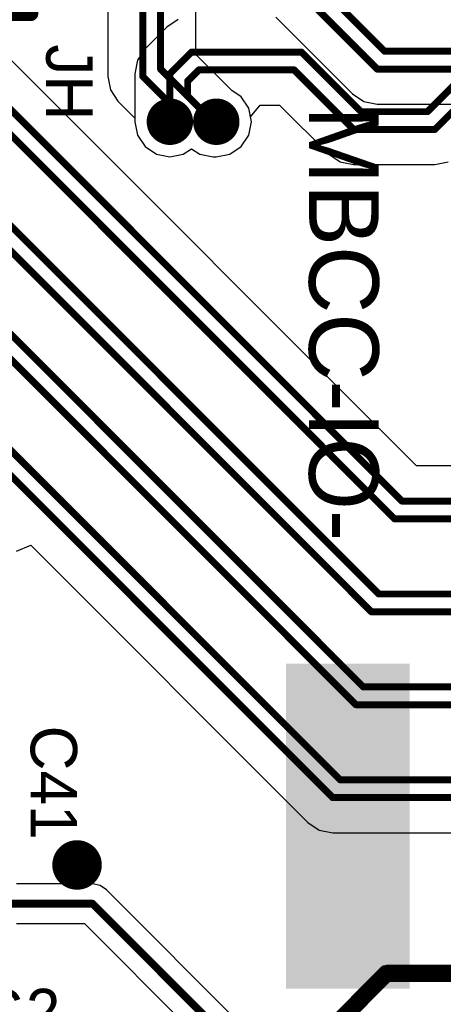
# Model space of a CAD drawing. Header units: millimetres. Extents: x 1.4 to 10.4, y 0 to 10.9.
# Tile 70 of 177: x 3.963 to 4.237, y 4.985 to 5.621. Entities that reach past the tile are written whole.
import ezdxf

# ---------------------------------------------------------------- set-up
doc = ezdxf.new("R2010")
doc.units = ezdxf.units.MM
doc.header["$MEASUREMENT"] = 0
for name, color, linetype in [('BottomLayer', 5, 'Continuous'), ('DrillDrawing', 1, 'Continuous'), ('DrillGuide', 244, 'Continuous'), ('InternalPlane1', 76, 'Continuous'), ('InternalPlane2', 16, 'Continuous'), ('MultiLayer', 9, 'Continuous'), ('TopLayer', 1, 'Continuous'), ('TopOverlay', 2, 'Continuous')]:
    doc.layers.add(name, color=color, linetype=linetype)

msp = doc.modelspace()

# ---------------------------------------------------------------- linework, layer by layer
at = {"layer": 'BottomLayer'}
for p, q in [((4.05796, 5.61604), (4.04396, 5.60204)), ((4.06532, 5.62096), (4.05796, 5.61604)), ((4.05796, 5.61604), (4.05796, 5.61604)), ((4.04396, 5.60204), (4.03904, 5.59468)), ((4.03904, 5.59468), (4.03731, 5.586)), ((4.03731, 5.586), (4.03731, 5.586)), ((4.03731, 5.586), (4.03731, 5.555)), ((4.11207, 5.55808), (4.11842, 5.56581)), ((4.11842, 5.56581), (4.13084, 5.56581)), ((4.13084, 5.56581), (4.1627, 5.53396)), ((4.11269, 5.555), (4.11207, 5.55808)), ((4.03731, 5.555), (4.03904, 5.54632)), ((4.11096, 5.54632), (4.11269, 5.555)), ((4.03904, 5.54632), (4.04396, 5.53896)), ((4.10604, 5.53896), (4.11096, 5.54632)), ((4.04396, 5.53896), (4.05132, 5.53404)), ((4.09868, 5.53404), (4.10604, 5.53896)), ((4.05132, 5.53404), (4.06, 5.53231)), ((4.06, 5.53231), (4.06868, 5.53404)), ((4.06868, 5.53404), (4.074, 5.53759)), ((4.074, 5.53759), (4.07932, 5.53404)), ((4.07932, 5.53404), (4.088, 5.53231)), ((4.09, 5.53231), (4.09868, 5.53404)), ((4.1627, 5.53396), (4.1627, 5.53396)), ((4.1627, 5.53396), (4.17006, 5.52904)), ((4.088, 5.53231), (4.09, 5.53231)), ((4.17006, 5.52904), (4.17874, 5.52731)), ((4.17874, 5.52731), (4.23126, 5.52731)), ((4.23126, 5.52731), (4.23994, 5.52904)), ((4.23126, 5.52731), (4.23126, 5.52731)), ((4.01, 5.06274), (3.96082, 5.06274)), ((4.01488, 5.06177), (4.01, 5.06274)), ((4.01901, 5.05901), (4.01488, 5.06177)), ((4.1696, 4.90842), (4.01901, 5.05901)), ((3.96082, 5.03726), (4.00472, 5.03726)), ((4.00472, 5.03726), (4.2333, 4.80868))]:
    msp.add_line(p, q, dxfattribs=at)
for points, const_width in [([(4.2265, 5.5615), (4.266, 5.601)], 0.0045), ([(4.06, 5.586), (4.074, 5.6)], 0.0045), ([(4.074, 5.6), (4.145, 5.6)], 0.0045), ([(4.145, 5.6), (4.1835, 5.5615)], 0.0045), ([(4.0715, 5.58124), (4.07876, 5.5885)], 0.0045), ([(4.07876, 5.5885), (4.14024, 5.5885)], 0.0045), ([(4.14024, 5.5885), (4.17874, 5.55)], 0.0045), ([(4.23126, 5.55), (4.27076, 5.5895)], 0.0045), ([(4.06, 5.555), (4.06, 5.586)], 0.0045), ([(4.0715, 5.5715), (4.0715, 5.58124)], 0.0045), ([(4.0715, 5.5715), (4.088, 5.555)], 0.0045), ([(4.1835, 5.5615), (4.2265, 5.5615)], 0.0045), ([(4.088, 5.555), (4.09, 5.555)], 0.0045), ([(4.17874, 5.55), (4.23126, 5.55)], 0.0045), ([(3.885, 5.05), (4.01, 5.05)], 0.005), ([(4.01, 5.05), (4.255, 4.805)], 0.005)]:
    msp.add_lwpolyline(points, dxfattribs=dict(at, const_width=const_width))
for points, const_width in [([(4.07287, 5.6, 1), (4.07512, 5.6, 1)], 0.00225), ([(4.07287, 5.6, 1), (4.07512, 5.6, 1)], 0.00225), ([(4.14388, 5.6, 1), (4.14612, 5.6, 1)], 0.00225), ([(4.14388, 5.6, 1), (4.14612, 5.6, 1)], 0.00225), ([(4.07764, 5.5885, 1), (4.07989, 5.5885, 1)], 0.00225), ([(4.07764, 5.5885, 1), (4.07989, 5.5885, 1)], 0.00225), ([(4.13911, 5.5885, 1), (4.14136, 5.5885, 1)], 0.00225), ([(4.13911, 5.5885, 1), (4.14136, 5.5885, 1)], 0.00225), ([(4.05887, 5.586, 1), (4.06112, 5.586, 1)], 0.00225), ([(4.05887, 5.586, 1), (4.06112, 5.586, 1)], 0.00225), ([(4.07038, 5.58124, 1), (4.07263, 5.58124, 1)], 0.00225), ([(4.07038, 5.58124, 1), (4.07263, 5.58124, 1)], 0.00225), ([(4.07038, 5.5715, 1), (4.07263, 5.5715, 1)], 0.00225), ([(4.07038, 5.5715, 1), (4.07263, 5.5715, 1)], 0.00225), ([(4.055, 5.555, 1), (4.065, 5.555, 1)], 0.01), ([(4.085, 5.555, 1), (4.095, 5.555, 1)], 0.01), ([(4.18238, 5.5615, 1), (4.18462, 5.5615, 1)], 0.00225), ([(4.18238, 5.5615, 1), (4.18462, 5.5615, 1)], 0.00225), ([(4.22537, 5.5615, 1), (4.22762, 5.5615, 1)], 0.00225), ([(4.22537, 5.5615, 1), (4.22762, 5.5615, 1)], 0.00225), ([(4.05887, 5.555, 1), (4.06112, 5.555, 1)], 0.00225), ([(4.08688, 5.555, 1), (4.08913, 5.555, 1)], 0.00225), ([(4.08688, 5.555, 1), (4.08913, 5.555, 1)], 0.00225), ([(4.08887, 5.555, 1), (4.09112, 5.555, 1)], 0.00225), ([(4.17761, 5.55, 1), (4.17986, 5.55, 1)], 0.00225), ([(4.17761, 5.55, 1), (4.17986, 5.55, 1)], 0.00225), ([(4.23014, 5.55, 1), (4.23239, 5.55, 1)], 0.00225), ([(4.23014, 5.55, 1), (4.23239, 5.55, 1)], 0.00225), ([(3.994, 5.075, 1), (4.006, 5.075, 1)], 0.012), ([(4.00875, 5.05, 1), (4.01125, 5.05, 1)], 0.0025), ([(4.00875, 5.05, 1), (4.01125, 5.05, 1)], 0.0025)]:
    msp.add_lwpolyline(points, format="xyb", close=True, dxfattribs=dict(at, const_width=const_width))
at = {"layer": 'DrillDrawing'}
for points, const_width in [([(4.0575, 5.555, 1), (4.0625, 5.555, 1)], 0.005), ([(4.0875, 5.555, 1), (4.0925, 5.555, 1)], 0.005), ([(3.997, 5.075, 1), (4.003, 5.075, 1)], 0.006)]:
    msp.add_lwpolyline(points, format="xyb", close=True, dxfattribs=dict(at, const_width=const_width))
at = {"layer": 'DrillGuide'}
for points, const_width in [([(4.0575, 5.555, 1), (4.0625, 5.555, 1)], 0.005), ([(4.0875, 5.555, 1), (4.0925, 5.555, 1)], 0.005), ([(3.997, 5.075, 1), (4.003, 5.075, 1)], 0.006)]:
    msp.add_lwpolyline(points, format="xyb", close=True, dxfattribs=dict(at, const_width=const_width))
at = {"layer": 'InternalPlane1', "const_width": 0.015}
for points in [[(4.0525, 5.555, 1), (4.0675, 5.555, 1)], [(4.0825, 5.555, 1), (4.0975, 5.555, 1)]]:
    msp.add_lwpolyline(points, format="xyb", close=True, dxfattribs=at)
at = {"layer": 'InternalPlane2'}
for p, q in [((4.1964, 5.0086), (4.1364, 4.9486)), ((4.19805, 5.00971), (4.1964, 5.0086)), ((4.2, 5.0101), (4.19805, 5.00971)), ((5.15, 5.0101), (4.2, 5.0101)), ((4.1451, 4.94289), (4.20211, 4.9999)), ((4.20211, 4.9999), (5.14789, 4.9999))]:
    msp.add_line(p, q, dxfattribs=at)
for points, const_width in [([(4.0525, 5.555, 1), (4.0675, 5.555, 1)], 0.015), ([(4.0825, 5.555, 1), (4.0975, 5.555, 1)], 0.015), ([(3.992, 5.075, 1), (4.008, 5.075, 1)], 0.016), ([(4.1975, 5.005, 1), (4.2025, 5.005, 1)], 0.005), ([(4.1975, 5.005, 1), (4.2025, 5.005, 1)], 0.005)]:
    msp.add_lwpolyline(points, format="xyb", close=True, dxfattribs=dict(at, const_width=const_width))
at = {"layer": 'InternalPlane2', "const_width": 0.01}
for points in [[(4.14, 4.945), (4.2, 5.005)], [(4.2, 5.005), (5.15, 5.005)]]:
    msp.add_lwpolyline(points, dxfattribs=at)
at = {"layer": 'MultiLayer'}
for points, const_width in [([(4.055, 5.555, 1), (4.065, 5.555, 1)], 0.01), ([(4.085, 5.555, 1), (4.095, 5.555, 1)], 0.01), ([(3.994, 5.075, 1), (4.006, 5.075, 1)], 0.012)]:
    msp.add_lwpolyline(points, format="xyb", close=True, dxfattribs=dict(at, const_width=const_width))
at = {"layer": 'TopLayer'}
for p, q in [((4.01981, 5.62762), (4.01981, 5.58424)), ((4.07669, 5.5984), (4.07669, 5.62741)), ((4.12846, 5.62246), (4.17796, 5.57296)), ((4.2194, 5.33269), (3.95604, 5.59604)), ((4.10001, 5.57507), (4.07669, 5.5984)), ((4.01981, 5.58424), (4.01981, 5.58424)), ((4.01981, 5.58424), (4.02154, 5.57556)), ((4.02154, 5.57556), (4.02646, 5.5682)), ((4.10604, 5.57104), (4.10001, 5.57507)), ((4.11096, 5.56368), (4.10604, 5.57104)), ((4.17796, 5.57296), (4.17796, 5.57296)), ((4.17796, 5.57296), (4.18532, 5.56804)), ((4.02646, 5.5682), (4.03731, 5.55734)), ((4.18532, 5.56804), (4.194, 5.56631)), ((4.194, 5.56631), (4.194, 5.56631)), ((4.194, 5.56631), (4.7466, 5.56631)), ((4.11269, 5.555), (4.11096, 5.56368)), ((4.03731, 5.55734), (4.03731, 5.555)), ((4.03731, 5.555), (4.03904, 5.54632)), ((4.11096, 5.54632), (4.11269, 5.555)), ((4.03904, 5.54632), (4.04396, 5.53896)), ((4.10604, 5.53896), (4.11096, 5.54632)), ((4.04396, 5.53896), (4.05132, 5.53404)), ((4.09868, 5.53404), (4.10604, 5.53896)), ((4.05132, 5.53404), (4.06, 5.53231)), ((4.06, 5.53231), (4.06868, 5.53404)), ((4.06868, 5.53404), (4.074, 5.53759)), ((4.074, 5.53759), (4.07932, 5.53404)), ((4.07932, 5.53404), (4.088, 5.53231)), ((4.09, 5.53231), (4.09868, 5.53404)), ((4.088, 5.53231), (4.088, 5.53231)), ((4.088, 5.53231), (4.09, 5.53231)), ((4.56034, 5.33269), (4.2194, 5.33269)), ((3.96082, 5.27776), (3.97006, 5.28159)), ((3.97006, 5.28159), (4.14919, 5.10246)), ((4.14919, 5.10246), (4.1492, 5.10246)), ((4.1492, 5.10246), (4.15656, 5.09754)), ((4.15656, 5.09754), (4.16524, 5.09581)), ((4.16524, 5.09581), (4.16524, 5.09581)), ((4.16524, 5.09581), (5.52084, 5.09581))]:
    msp.add_line(p, q, dxfattribs=at)
at = {"layer": 'TopLayer', "const_width": 0.0045}
for points in [[(4.054, 5.589), (4.054, 5.774)], [(4.0425, 5.58424), (4.0425, 5.7515)], [(4.1445, 5.6385), (4.194, 5.589)], [(4.156, 5.64326), (4.19876, 5.6005)], [(4.19876, 5.6005), (4.76076, 5.6005)], [(4.054, 5.589), (4.088, 5.555)], [(4.194, 5.589), (4.756, 5.589)], [(4.0425, 5.58424), (4.06, 5.56674)], [(3.94, 5.58), (4.21, 5.31)], [(3.93524, 5.5685), (4.20524, 5.2985)], [(4.06, 5.555), (4.06, 5.56674)], [(4.088, 5.555), (4.09, 5.555)], [(3.915, 5.53), (4.195, 5.25)], [(3.91024, 5.5185), (4.19024, 5.2385)], [(3.895, 5.48), (4.185, 5.19)], [(3.89024, 5.4685), (4.18024, 5.1785)], [(3.87, 5.43), (4.17, 5.13)], [(3.86524, 5.4185), (4.16524, 5.1185)], [(4.21, 5.31), (5.595, 5.31)], [(4.20524, 5.2985), (5.59024, 5.2985)], [(4.195, 5.25), (5.575, 5.25)], [(4.19024, 5.2385), (5.57024, 5.2385)], [(4.185, 5.19), (5.555, 5.19)], [(4.18024, 5.1785), (5.55024, 5.1785)], [(4.17, 5.13), (5.535, 5.13)], [(4.16524, 5.1185), (5.53024, 5.1185)]]:
    msp.add_lwpolyline(points, dxfattribs=at)
at = {"layer": 'TopLayer'}
for points, const_width in [([(4.19764, 5.6005, 1), (4.19989, 5.6005, 1)], 0.00225), ([(4.19764, 5.6005, 1), (4.19989, 5.6005, 1)], 0.00225), ([(4.05288, 5.589, 1), (4.05513, 5.589, 1)], 0.00225), ([(4.05288, 5.589, 1), (4.05513, 5.589, 1)], 0.00225), ([(4.19287, 5.589, 1), (4.19512, 5.589, 1)], 0.00225), ([(4.19287, 5.589, 1), (4.19512, 5.589, 1)], 0.00225), ([(4.04138, 5.58424, 1), (4.04362, 5.58424, 1)], 0.00225), ([(4.04138, 5.58424, 1), (4.04362, 5.58424, 1)], 0.00225), ([(4.055, 5.555, 1), (4.065, 5.555, 1)], 0.01), ([(4.05887, 5.56674, 1), (4.06112, 5.56674, 1)], 0.00225), ([(4.05887, 5.56674, 1), (4.06112, 5.56674, 1)], 0.00225), ([(4.085, 5.555, 1), (4.095, 5.555, 1)], 0.01), ([(4.05887, 5.555, 1), (4.06112, 5.555, 1)], 0.00225), ([(4.08688, 5.555, 1), (4.08913, 5.555, 1)], 0.00225), ([(4.08688, 5.555, 1), (4.08913, 5.555, 1)], 0.00225), ([(4.08887, 5.555, 1), (4.09112, 5.555, 1)], 0.00225), ([(4.20887, 5.31, 1), (4.21113, 5.31, 1)], 0.00225), ([(4.20887, 5.31, 1), (4.21113, 5.31, 1)], 0.00225), ([(4.20411, 5.2985, 1), (4.20636, 5.2985, 1)], 0.00225), ([(4.20411, 5.2985, 1), (4.20636, 5.2985, 1)], 0.00225), ([(4.19388, 5.25, 1), (4.19613, 5.25, 1)], 0.00225), ([(4.19388, 5.25, 1), (4.19613, 5.25, 1)], 0.00225), ([(4.18911, 5.2385, 1), (4.19136, 5.2385, 1)], 0.00225), ([(4.18911, 5.2385, 1), (4.19136, 5.2385, 1)], 0.00225), ([(4.18387, 5.19, 1), (4.18612, 5.19, 1)], 0.00225), ([(4.18387, 5.19, 1), (4.18612, 5.19, 1)], 0.00225), ([(4.17911, 5.1785, 1), (4.18136, 5.1785, 1)], 0.00225), ([(4.17911, 5.1785, 1), (4.18136, 5.1785, 1)], 0.00225), ([(4.16887, 5.13, 1), (4.17112, 5.13, 1)], 0.00225), ([(4.16887, 5.13, 1), (4.17112, 5.13, 1)], 0.00225), ([(4.16411, 5.1185, 1), (4.16636, 5.1185, 1)], 0.00225), ([(4.16411, 5.1185, 1), (4.16636, 5.1185, 1)], 0.00225), ([(3.994, 5.075, 1), (4.006, 5.075, 1)], 0.012)]:
    msp.add_lwpolyline(points, format="xyb", close=True, dxfattribs=dict(at, const_width=const_width))
at = {"layer": 'TopOverlay', "const_width": 0.01}
msp.add_lwpolyline([(3.95, 5.625), (3.97, 5.625)], dxfattribs=at)
at = {"layer": 'TopOverlay', "const_width": 0.005}
msp.add_lwpolyline([(3.9675, 5.625, 1), (3.9725, 5.625, 1)], format="xyb", close=True, dxfattribs=at)
at = {"layer": 'TopOverlay'}
msp.add_solid([(4.135, 4.995), (4.215, 4.995), (4.135, 5.205), (4.215, 5.205)], dxfattribs=at)

# ---------------------------------------------------------------- texts
for s, height, rotation, p in [('JH', 0.03, 270, (3.98, 5.605)), ('MBCC-IO-', 0.045, 270, (4.15, 5.565)), ('C41', 0.03, 270, (3.97, 5.165)), ('REG2', 0.03, 360, (3.88, 4.965))]:
    msp.add_text(s, height=height, rotation=rotation, dxfattribs=at).set_placement(p)

doc.saveas('drawing.dxf')
